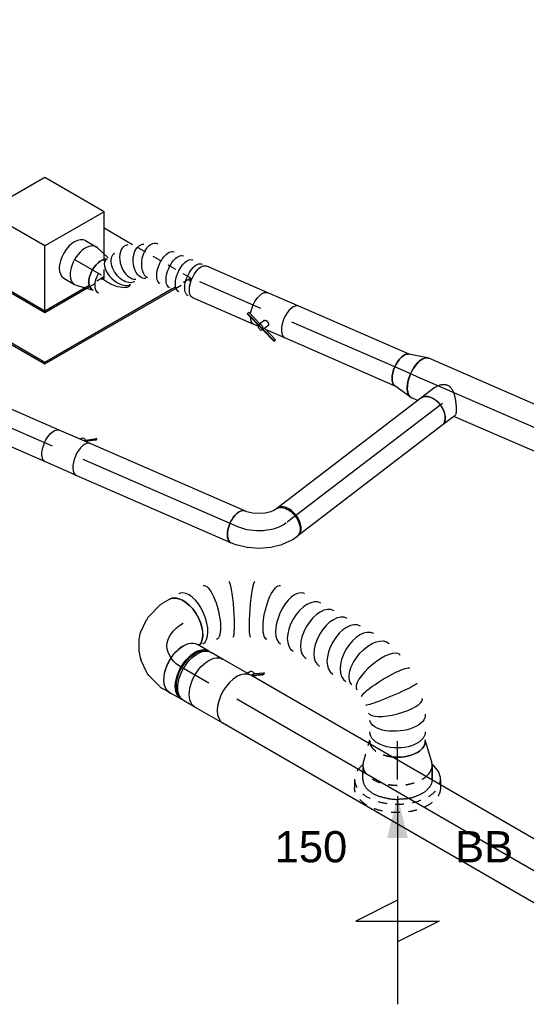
# Model space of a CAD drawing. Extents: x -257677 to 221252, y -185516 to 120782.
# Tile 151 of 171: x -50107 to -48644, y -8357 to -5516. Entities that reach past the tile are written whole.
import ezdxf
from ezdxf.enums import TextEntityAlignment as Align
from ezdxf.lldxf.tags import DXFTag

# ---------------------------------------------------------------- set-up
doc = ezdxf.new("R2010")
doc.units = 0
doc.header["$LTSCALE"] = 50
doc.linetypes.add('STREEPJES', pattern=[0.1, 0.05, -0.05])
doc.layers.get('0').update_dxf_attribs({"linetype": 'CONTINUOUS'})
for name, color, linetype in [('WL570---_RETOUR', 112, 'CONTINUOUS'), ('WL570---_RETOUR_HL', 8, 'CONTINUOUS'), ('WL570---_RETOUR_RST', 2, 'CONTINUOUS'), ('WL570---_RETOUR_RST_HL', 1, 'CONTINUOUS'), ('WM570---_RETOUR_PR', 1, 'CONTINUOUS'), ('WM570---_RETOUR_RST_PR', 1, 'CONTINUOUS')]:
    doc.layers.add(name, color=color, linetype=linetype)
doc.styles.add('BURO-018', font='ARIAL.TTF', dxfattribs={"height": 63})
tags = doc.linetypes.add('CENTER2', pattern=[28.575, 19.05, -3.175, 3.175, -3.175]).pattern_tags.tags
tags[10:11] = [DXFTag(74, 4), DXFTag(75, 0), DXFTag(340, '0'), DXFTag(46, 1.0), DXFTag(50, 0.0), DXFTag(44, 0.0), DXFTag(45, 0.0)]
tags[8:9] = [DXFTag(74, 4), DXFTag(75, 0), DXFTag(340, '0'), DXFTag(46, 1.0), DXFTag(50, 0.0), DXFTag(44, 0.0), DXFTag(45, 0.0)]
tags[6:7] = [DXFTag(74, 4), DXFTag(75, 0), DXFTag(340, '0'), DXFTag(46, 1.0), DXFTag(50, 0.0), DXFTag(44, 0.0), DXFTag(45, 0.0)]
tags[4:5] = [DXFTag(74, 4), DXFTag(75, 0), DXFTag(340, '0'), DXFTag(46, 1.0), DXFTag(50, 0.0), DXFTag(44, 0.0), DXFTag(45, 0.0)]

# ---------------------------------------------------------------- blocks, each defined once
blk = doc.blocks.new('*U1237')
at = {"color": 0, "ltscale": 10}
for p, q in [((0, 50, 7768.9), (302.2, 50, 7768.9)), ((0, -50, 7768.9), (302.2, -50, 7768.9))]:
    blk.add_line(p, q, dxfattribs=at)
at = {"color": 0, "ltscale": 10, "extrusion": (2.51642e-17, 1.09597e-17, -1)}
blk.add_ellipse((302.2, 0, 7768.9), major_axis=(0, 50), ratio=0.491713, start_param=0, end_param=3.141593, dxfattribs=at)
at = {"layer": 'WL570---_RETOUR_HL', "linetype": 'CENTER2'}
blk.add_line((0, 0, 7768.9), (302.2, 0, 7768.9), dxfattribs=at)
at = {"layer": 'WM570---_RETOUR_PR', "color": 1, "style": 'BURO-018'}
blk.add_attdef('POSNR', text='', height=90, dxfattribs=at).set_placement((0, 0), align=Align.MIDDLE)
blk = doc.blocks.new('*U1239')
at = {"color": 2, "ltscale": 10}
for p, q in [((-48.6, 50, 7741.4), (48.6, 50, 7741.4)), ((-32.4, -53.8, 7741.4), (-59.9, -71.3, 7741.4)), ((-58.9, -65.6, 7741.4), (-34.3, -50, 7741.4)), ((-30.8, -50, 7741.4), (-57.4, -66.9, 7741.4)), ((-48.6, -50, 7741.4), (-17.1, -50, 7741.4)), ((-35.3, -50.6, 7741.4), (-35.6, -50, 7741.4)), ((-30.2, -50, 7741.4), (-32.4, -53.8, 7741.4)), ((-17.1, -50, 7741.4), (-19.5, -54.2, 7741.4)), ((-17.1, -50, 7741.4), (48.6, -50, 7741.4)), ((-58.9, -65.6, 7741.4), (-61.3, -70, 7741.4)), ((-61.3, -70, 7741.4), (-59.9, -71.3, 7741.4)), ((-59.9, -71.3, 7741.4), (-57.4, -66.9, 7741.4)), ((-57.4, -66.9, 7741.4), (-58.9, -65.6, 7741.4))]:
    blk.add_line(p, q, dxfattribs=at)
blk.add_ellipse((-48.6, 0, 7741.4), major_axis=(0, 50), ratio=0.491713, start_param=3.141593, end_param=6.283185, dxfattribs=at)
at = {"color": 2, "ltscale": 10, "extrusion": (-5.08937e-17, -2.21656e-17, -1)}
for centre, major_axis, ratio, end_param in [((48.6, 0, 7741.4), (0, 50), 0.491713, 3.141593), ((-27.6, -49.7, 7741.4), (8.14, -4.52), 0.651832, 1.804891)]:
    blk.add_ellipse(centre, major_axis=major_axis, ratio=ratio, start_param=0, end_param=end_param, dxfattribs=at)
at = {"layer": 'WL570---_RETOUR', "color": 1, "style": 'BURO-018'}
blk.add_attdef('I', text='', height=90, dxfattribs=at).set_placement((0, 0), align=Align.MIDDLE)
at = {"layer": 'WM570---_RETOUR_PR', "color": 1, "style": 'BURO-018'}
blk.add_attdef('POSNR', text='', height=90, dxfattribs=at).set_placement((0, 0), align=Align.MIDDLE)
blk = doc.blocks.new('*U1240')
at = {"color": 0, "ltscale": 10}
for p, q in [((-6.9, 50, 7943), (-3.7, 50, 7943)), ((-3.7, 50, 7943), (40, 50, 7943)), ((-12, -50, 7943), (40, -50, 7943))]:
    blk.add_line(p, q, dxfattribs=at)
blk.add_ellipse((40, 0, 7943), major_axis=(0, -50), ratio=0.651832, start_param=3.141593, end_param=6.283185, dxfattribs=at)
blk.add_spline([(-12, -49.7, 7943), (-17.2, -49, 7943), (-22.3, -47.7, 7943), (-27.2, -45.9, 7943), (-31.8, -43.7, 7943), (-36, -41, 7943), (-39.6, -37.9, 7943), (-42.5, -34.4, 7943), (-44.7, -30.6, 7943), (-46.1, -26.4, 7943), (-46.7, -22, 7943), (-46.7, -17.4, 7943), (-46, -12.5, 7943), (-44.9, -7.6, 7943), (-43.3, -2.5, 7943), (-41.4, 2.5, 7943), (-39.2, 7.6, 7943), (-36.9, 12.5, 7943), (-34.3, 17.4, 7943), (-31.7, 22, 7943), (-29.1, 26.4, 7943), (-26.4, 30.6, 7943), (-23.8, 34.4, 7943), (-21.2, 37.9, 7943), (-18.8, 41, 7943), (-16.4, 43.7, 7943), (-14.2, 45.9, 7943), (-12.1, 47.7, 7943), (-10.2, 49, 7943), (-8.5, 49.7, 7943), (-6.9, 50, 7943)], degree=3, dxfattribs=at)
at = {"layer": 'WL570---_RETOUR_HL', "linetype": 'CENTER2'}
blk.add_line((0, 0, 7943), (40, 0, 7943), dxfattribs=at)
at = {"layer": 'WM570---_RETOUR_PR', "color": 1, "style": 'BURO-018'}
blk.add_attdef('POSNR', text='', height=90, dxfattribs=at).set_placement((0, 0), align=Align.MIDDLE)
blk = doc.blocks.new('*U1241')
at = {"color": 0, "ltscale": 10}
for p, q in [((0, 50, 7908.6), (524, 50, 7908.6)), ((525.7, 49.9, 7908.6), (524, 50, 7908.6)), ((0, -50, 7908.6), (524, -50, 7908.6)), ((524, -50, 7908.6), (525.7, -49.9, 7908.6))]:
    blk.add_line(p, q, dxfattribs=at)
at = {"color": 0, "ltscale": 10, "extrusion": (-1.91435e-16, 7.66119e-17, -1)}
blk.add_ellipse((0, 0, 7908.6), major_axis=(0, -50), ratio=0.651832, start_param=0, end_param=3.141593, dxfattribs=at)
at = {"color": 0, "ltscale": 10}
blk.add_ellipse((524, 0, 7908.6), major_axis=(0, -50), ratio=0.651832, start_param=3.141593, end_param=6.283185, dxfattribs=at)
at = {"layer": 'WL570---_RETOUR_HL', "linetype": 'CENTER2'}
blk.add_line((0, 0, 7908.6), (524, 0, 7908.6), dxfattribs=at)
at = {"layer": 'WM570---_RETOUR_PR', "color": 1, "style": 'BURO-018'}
blk.add_attdef('POSNR', text='', height=90, dxfattribs=at).set_placement((0, 0), align=Align.MIDDLE)
blk = doc.blocks.new('*U1242')
at = {"color": 2, "ltscale": 10}
for p, q in [((-46.7, 80, 6942), (46.7, 80, 6942)), ((-74.4, -96.7, 6942), (-50.6, -80, 6942)), ((-48.4, -81.5, 6942), (-72.4, -98.4, 6942)), ((-48.4, -81.5, 6942), (-52.7, -89, 6942)), ((-50.2, -80, 6942), (-48.4, -81.5, 6942)), ((-47.9, -81.1, 6942), (-48.4, -81.5, 6942)), ((-46.7, -80, 6942), (-35.2, -80, 6942)), ((-35.2, -80, 6942), (-40.7, -89.6, 6942)), ((-35.2, -80, 6942), (46.7, -80, 6942)), ((-74.4, -96.7, 6942), (-78.8, -104.3, 6942)), ((-78.8, -104.3, 6942), (-76.8, -105.9, 6942)), ((-52.7, -89, 6942), (-76.8, -105.9, 6942)), ((-76.8, -105.9, 6942), (-72.4, -98.4, 6942)), ((-72.4, -98.4, 6942), (-74.4, -96.7, 6942))]:
    blk.add_line(p, q, dxfattribs=at)
blk.add_ellipse((-46.7, 0, 6942), major_axis=(0, 80), ratio=0.57735, start_param=3.141593, end_param=6.283185, dxfattribs=at)
at = {"color": 2, "ltscale": 10, "extrusion": (4.16334e-17, -7.21111e-17, -1)}
for centre, major_axis, start_param, end_param in [((46.7, 0, 6942), (0, 80), 0, 3.141593), ((-49, -84.9, 6942), (8.26, -4.77), 2.413666, 3.141593), ((-49, -84.9, 6942), (8.26, -4.77), 0, 1.692399)]:
    blk.add_ellipse(centre, major_axis=major_axis, ratio=0.57735, start_param=start_param, end_param=end_param, dxfattribs=at)
at = {"layer": 'WL570---_RETOUR', "color": 1, "style": 'BURO-018'}
blk.add_attdef('I', text='', height=90, dxfattribs=at).set_placement((0, 0), align=Align.MIDDLE)
at = {"layer": 'WM570---_RETOUR_PR', "color": 1, "style": 'BURO-018'}
blk.add_attdef('POSNR', text='', height=90, dxfattribs=at).set_placement((0, 0), align=Align.MIDDLE)
blk = doc.blocks.new('*U1260')
at = {"color": 0, "ltscale": 10}
for p, q in [((174, 38.6, 7219), (173.9, 38.6, 7219)), ((239.2, 0.9, 7219), (239.1, 1, 7219)), ((496.2, -392.2, 7219), (495.9, -390.6, 7219)), ((488.5, -534.3, 7219), (488.8, -533.3, 7219))]:
    blk.add_line(p, q, dxfattribs=at)
for centre, major_axis, ratio, start_param, end_param in [((0, 0, 7219), (0, 80), 0.57735, 3.316105, 6.283185), ((25.7, 0, 7219), (8.1, 79.9), 0.497511, 3.191932, 6.232846), ((25.7, 0, 7219), (8.1, 79.9), 0.497511, 6.232846, 6.333525), ((139.3, -33.8, 7219), (-34.7, -72.4), 0.106869, 0.008213, 3.133375), ((193.8, -65.2, 7219), (45.3, 66.2), 0.106869, 0.008217, 3.133375), ((279.9, -146.7, 7219), (65.1, 47), 0.497511, 0.050339, 3.091253), ((279.9, -146.7, 7219), (65.1, 47), 0.497511, 6.232846, 6.333525), ((303.7, -188.1, 7219), (-69.3, -40), 0.57735, 3.141593, 6.283185), ((325.8, -226.2, 7219), (-69.3, -40), 0.57735, 3.141593, 6.283185), ((347.8, -264.4, 7219), (-69.3, -40), 0.57735, 3.141593, 6.283185), ((369.8, -302.6, 7219), (-69.3, -40), 0.57735, 3.141593, 6.283185), ((391.9, -340.7, 7219), (-69.3, -40), 0.57735, 3.141593, 6.283185), ((417, -404.7, 7219), (79.1, 13.3), 0.359259, 0.028432, 3.11316), ((411.3, -512.7, 7219), (77.4, -21.1), 0.294545, 3.163819, 6.260959)]:
    blk.add_ellipse(centre, major_axis=major_axis, ratio=ratio, start_param=start_param, end_param=end_param, dxfattribs=at)
at = {"color": 0, "ltscale": 10, "extrusion": (-3.41963e-17, 8.3842e-17, -1)}
for centre, major_axis, ratio, start_param, end_param in [((82, -11.5, 7219), (22.6, 77), 0.313149, 6.256783, 9.398376), ((241.7, -103.8, 7219), (-55.4, -58.1), 0.313149, 0.026402, 3.167995), ((409, -372.8, 7219), (75.6, 27.1), 0.547056, 3.195479, 6.337071), ((420.1, -440.2, 7219), (80.2, 1.4), 0.146339, 3.151895, 6.293488), ((418.2, -477.1, 7219), (-79.6, 9.8), 0.076776, 3.136272, 6.277865), ((399.9, -544.6, 7219), (72.9, -33.7), 0.491749, 6.238444, 9.380037), ((365.6, -604, 7219), (69.3, -40), 0.57735, 2.943163, 3.141593), ((379, -580.8, 7219), (69.3, -40), 0.57735, 0, 3.141593), ((365.6, -604, 7219), (69.3, -40), 0.57735, 0, 1.769226)]:
    blk.add_ellipse(centre, major_axis=major_axis, ratio=ratio, start_param=start_param, end_param=end_param, dxfattribs=at)
at = {"color": 8, "linetype": 'STREEPJES', "ltscale": 10, "extrusion": (-3.41963e-17, 8.3842e-17, -1)}
blk.add_ellipse((365.6, -604, 7219), major_axis=(69.3, -40), ratio=0.57735, start_param=1.769226, end_param=2.943163, dxfattribs=at)
at = {"layer": 'WM570---_RETOUR_PR', "color": 1, "style": 'BURO-018'}
blk.add_attdef('POSNR', text='', height=90, dxfattribs=at).set_placement((0, 0), align=Align.MIDDLE)
blk = doc.blocks.new('*U1261')
at = {"color": 0, "ltscale": 10}
for p, q in [((-156, 76, 7126.6), (-164.2, 76, 7126.6)), ((-130.6, 80, 7126.6), (-107.4, 80, 7126.6)), ((-98.6, 78.8, 7126.6), (-58.1, 68, 7126.6)), ((-43.6, 61.2, 7126.6), (-12.5, 39.3, 7126.6)), ((2.8, 22.7, 7126.6), (21, -8.9, 7126.6)), ((27.8, -30.5, 7126.6), (31.2, -68.4, 7126.6)), ((-153.6, -76, 7126.6), (-161.8, -76, 7126.6)), ((29.8, -84.3, 7126.6), (19, -124.8, 7126.6)), ((15.6, -133, 7126.6), (4, -153.1, 7126.6))]:
    blk.add_line(p, q, dxfattribs=at)
for centre, major_axis, ratio, start_param, end_param in [((-168.8, 0, 7126.6), (0, 76), 0.57735, 3.52312, 6.149888), ((-130.6, 0, 7126.6), (0, 80), 0.57735, 0, 0.131412), ((-130.6, 0, 7126.6), (0, 80), 0.57735, 3.874096, 6.283185), ((-113.4, 0, 7126.6), (10.5, 79.7), 0.646887, 6.198226, 6.368145), ((-63.5, -22.6, 7126.6), (59.5, 54.4), 0.803023, 6.107746, 6.458625), ((-49, -69.5, 7126.6), (-80.2, 6.9), 0.750739, 3.009293, 3.273893)]:
    blk.add_ellipse(centre, major_axis=major_axis, ratio=ratio, start_param=start_param, end_param=end_param, dxfattribs=at)
at = {"color": 0, "ltscale": 10, "extrusion": (1.38778e-17, 8.01234e-18, -1)}
for centre, major_axis, ratio, start_param, end_param in [((-84.7, -7.7, 7126.6), (-34.1, -73), 0.750739, 3.009293, 3.273893), ((-51.3, -43.7, 7126.6), (76.9, 24.3), 0.803023, 6.107746, 6.458625), ((-65.3, -113.1, 7126.6), (69.3, -40), 0.57735, 0, 2.96708), ((-56.7, -98.2, 7126.6), (74.3, -30.8), 0.646887, 6.198226, 6.368145)]:
    blk.add_ellipse(centre, major_axis=major_axis, ratio=ratio, start_param=start_param, end_param=end_param, dxfattribs=at)
at = {"layer": 'WL570---_RETOUR_HL', "linetype": 'CENTER2', "extrusion": (1.38778e-17, 8.01234e-18, -1)}
blk.add_ellipse((-196, -113.1, 7126.6), major_axis=(-138.6, -80), ratio=0.57735, start_param=2.356194, end_param=3.926991, dxfattribs=at)
at = {"layer": 'WM570---_RETOUR_PR', "color": 1, "style": 'BURO-018'}
blk.add_attdef('POSNR', text='', height=90, dxfattribs=at).set_placement((0, 0), align=Align.MIDDLE)
blk = doc.blocks.new('*U1262')
at = {"color": 8, "linetype": 'STREEPJES', "ltscale": 10}
for p, q in [((-40.4, 100, 7143.2), (0, 100, 7143.2)), ((9.6, 98.6, 7143.2), (63.1, 83, 7143.2))]:
    blk.add_line(p, q, dxfattribs=at)
at = {"color": 0, "ltscale": 10}
for p, q in [((63.1, 83, 7143.2), (73.4, 80, 7143.2)), ((9.6, -98.6, 7143.2), (73.4, -80, 7143.2)), ((-42.5, -99.9, 7143.2), (-40.4, -100, 7143.2)), ((-40.4, -100, 7143.2), (0, -100, 7143.2))]:
    blk.add_line(p, q, dxfattribs=at)
at = {"color": 8, "linetype": 'STREEPJES', "ltscale": 10}
for centre, major_axis, start_param, end_param in [((-40.4, 0, 7143.2), (0, -100), 3.141593, 6.24678), ((0, 0, 7143.2), (0, -100), 3.138057, 5.684776), ((0, 0, 7143.2), (0, -100), 3.138057, 5.684776), ((0, 0, 7143.2), (0, -100), 3.138057, 5.684776), ((69.6, 0, 7143.2), (0, -80), 3.340022, 4.513959), ((69.6, 0, 7143.2), (0, -80), 3.340022, 4.513959)]:
    blk.add_ellipse(centre, major_axis=major_axis, ratio=0.57735, start_param=start_param, end_param=end_param, dxfattribs=at)
at = {"color": 0, "ltscale": 10}
for centre, major_axis, start_param, end_param in [((69.6, 0, 7143.2), (0, -80), 3.141593, 3.340022), ((69.6, 0, 7143.2), (0, -80), 3.141593, 3.340022), ((69.6, 0, 7143.2), (0, -80), 4.513959, 6.283185), ((69.6, 0, 7143.2), (0, -80), 4.513959, 6.283185), ((0, 0, 7143.2), (0, -100), 5.684776, 6.286721), ((0, 0, 7143.2), (0, -100), 5.684776, 6.286721), ((0, 0, 7143.2), (0, -100), 5.684776, 6.286721)]:
    blk.add_ellipse(centre, major_axis=major_axis, ratio=0.57735, start_param=start_param, end_param=end_param, dxfattribs=at)
at = {"layer": 'WL570---_RETOUR_RST_HL', "linetype": 'CENTER2'}
for p, q in [((-40.4, 0, 7143.2), (0, 0, 7143.2)), ((0, 0, 7143.2), (69.6, 0, 7143.2))]:
    blk.add_line(p, q, dxfattribs=at)
blk.add_circle((69.6, 0, 7143.2), 0.075, dxfattribs=at)
at = {"layer": 'WM570---_RETOUR_RST_PR', "color": 1, "style": 'BURO-018'}
blk.add_attdef('POSNR', text='', height=90, dxfattribs=at).set_placement((0, 0), align=Align.MIDDLE)
blk = doc.blocks.new('*U1269')
at = {"ltscale": 10}
blk.add_hatch(color=0, dxfattribs=at).paths.add_polyline_path([(49, 0), (169, 30), (169, -30)])
at = {"color": 0, "ltscale": 10}
for p, q in [((0, 124, 7171.8), (16, 124, 7171.8)), ((409, -120, 7171.8), (409, 120, 7171.8)), ((409, 120, 7171.8), (469, 0, 7171.8)), ((-40.8, 100, 7171.8), (0, 100, 7171.8)), ((0, 100, 7171.8), (2.1, 99.9, 7171.8)), ((49, 0, 7171.8), (649, 0, 7171.8)), ((349, 0, 7171.8), (409, -120, 7171.8))]:
    blk.add_line(p, q, dxfattribs=at)
at = {"color": 8, "linetype": 'STREEPJES', "ltscale": 10}
for p, q in [((16, 124, 7171.8), (24.5, 124, 7171.8)), ((-40.8, -100, 7171.8), (0, -100, 7171.8)), ((0, -124, 7171.8), (24.5, -124, 7171.8))]:
    blk.add_line(p, q, dxfattribs=at)
at = {"color": 0, "ltscale": 10}
for centre, major_axis, start_param, end_param in [((0, 0, 7171.8), (0, 124), 0, 0.633152), ((0, 0, 7171.8), (0, 124), 6.079091, 6.283185), ((-40.8, 0, 7171.8), (0, 100), 0, 0.215214), ((-40.8, 0, 7171.8), (0, 100), 5.67969, 6.283185)]:
    blk.add_ellipse(centre, major_axis=major_axis, ratio=0.57735, start_param=start_param, end_param=end_param, dxfattribs=at)
at = {"color": 8, "linetype": 'STREEPJES', "ltscale": 10}
for centre, major_axis, start_param, end_param in [((0, 0, 7171.8), (0, 124), 3.141593, 6.079091), ((-40.8, 0, 7171.8), (0, 100), 3.141593, 5.67969), ((-40.8, 0, 7171.8), (0, 100), 2.926378, 3.141593), ((0, 0, 7171.8), (0, 124), 2.508441, 3.141593)]:
    blk.add_ellipse(centre, major_axis=major_axis, ratio=0.57735, start_param=start_param, end_param=end_param, dxfattribs=at)
at = {"color": 8, "linetype": 'STREEPJES', "ltscale": 10, "extrusion": (0, 0, -1)}
for centre, major_axis, start_param in [((24.5, 0, 7171.8), (0, 124), 0), ((0, 0, 7171.8), (0, 100), 0.036406)]:
    blk.add_ellipse(centre, major_axis=major_axis, ratio=0.57735, start_param=start_param, end_param=3.141593, dxfattribs=at)
at = {"layer": 'WL570---_RETOUR_RST', "color": 1, "style": 'BURO-018'}
for tag in ['MC', 'Q']:
    blk.add_attdef(tag, text='', height=90, dxfattribs=at).set_placement((0, 0), align=Align.MIDDLE)
at = {"layer": 'WM570---_RETOUR_RST_PR', "color": 1, "style": 'BURO-018'}
blk.add_attdef('POSNR', text='', height=90, dxfattribs=at).set_placement((0, 0), align=Align.MIDDLE)
blk = doc.blocks.new('*U1288')
at = {"color": 0, "ltscale": 10}
for p, q in [((-42.2, 80, 7004.9), (-4.1, 80, 7004.9)), ((4.1, 80, 7004.9), (42.2, 80, 7004.9)), ((-42.2, -80, 7004.9), (-4.1, -80, 7004.9)), ((4.1, -80, 7004.9), (42.2, -80, 7004.9))]:
    blk.add_line(p, q, dxfattribs=at)
at = {"color": 0, "ltscale": 10, "extrusion": (-1.38778e-17, -8.01234e-18, -1)}
for centre, major_axis, start_param, end_param in [((-42.2, 0, 7004.9), (0, 80), 0, 3.141593), ((-4.1, 0, 7004.9), (0, 80), 0, 3.141593), ((4.1, 0, 7004.9), (0, 80), 0, 3.230096), ((4.1, 0, 7004.9), (0, 80), 6.194681, 6.280044), ((4.1, 0, 7004.9), (0, 76), 0.198548, 2.943045), ((42.2, 0, 7004.9), (0, 80), 0, 3.141593)]:
    blk.add_ellipse(centre, major_axis=major_axis, ratio=0.57735, start_param=start_param, end_param=end_param, dxfattribs=at)
at = {"layer": 'WL570---_RETOUR_HL', "linetype": 'CENTER2'}
blk.add_line((-42.2, 0, 7004.9), (42.2, 0, 7004.9), dxfattribs=at)
at = {"layer": 'WM570---_RETOUR_PR', "color": 1, "style": 'BURO-018'}
blk.add_attdef('POSNR', text='', height=90, dxfattribs=at).set_placement((0, 0), align=Align.MIDDLE)
blk = doc.blocks.new('*U1299')
at = {"color": 0, "ltscale": 10, "extrusion": (1.11605e-16, 1.09154e-16, -1)}
for centre, major_axis, ratio, start_param, end_param in [((249.2, 97, 8438.2), (5.6, 49.7), 0.57735, 0, 1.56522), ((269.5, 94.7, 8438.2), (5.6, 49.7), 0.57735, 0, 2.804448), ((216.4, 48.2, 8438.2), (-42.9, 25.6), 0.617718, 0, 3.141593), ((230.6, 87.4, 8438.2), (-50.5, 0.8), 0.420006, 0.064627, 2.281758), ((169.8, 9, 8438.2), (-22.6, 44.6), 0.664274, 0, 3.141593), ((0, 0, 8438.2), (0, 50), 0.491713, 0, 3.141593), ((14.7, 0, 8438.2), (0, 50), 0.491713, 0, 3.141593), ((44.1, 0, 8438.2), (0, 50), 0.491713, 0, 3.141593), ((73.5, 0, 8438.2), (0, 50), 0.491713, 0, 3.141593), ((102.9, 0, 8438.2), (0, 50), 0.491713, 0, 3.141593)]:
    blk.add_ellipse(centre, major_axis=major_axis, ratio=ratio, start_param=start_param, end_param=end_param, dxfattribs=at)
at = {"color": 0, "ltscale": 10}
for centre, major_axis, ratio, start_param, end_param in [((226.9, 65.8, 8438.2), (47.5, -17.5), 0.562634, 0.104802, 3.036791), ((203, 25.8, 8438.2), (34.9, -37.4), 0.641587, 0.183606, 2.957986), ((148.7, -1.7, 8438.2), (-10.5, 50), 0.630088, 3.309246, 6.115532), ((226.9, 65.8, 8438.2), (47.5, -17.5), 0.562634, 6.178383, 6.387987), ((203, 25.8, 8438.2), (34.9, -37.4), 0.641587, 6.099579, 6.466791), ((148.7, -1.7, 8438.2), (-10.5, 50), 0.630088, 2.97394, 3.309246)]:
    blk.add_ellipse(centre, major_axis=major_axis, ratio=ratio, start_param=start_param, end_param=end_param, dxfattribs=at)
at = {"layer": 'WM570---_RETOUR_PR', "color": 1, "style": 'BURO-018'}
blk.add_attdef('POSNR', text='', height=90, dxfattribs=at).set_placement((0, 0), align=Align.MIDDLE)
blk = doc.blocks.new('*U1300')
at = {"color": 0, "ltscale": 10}
for p, q in [((0, 50, 8329.7), (192.2, 50, 8329.7)), ((0, -50, 8329.7), (192.2, -50, 8329.7))]:
    blk.add_line(p, q, dxfattribs=at)
at = {"color": 0, "ltscale": 10, "extrusion": (1.11605e-16, 1.09154e-16, -1)}
blk.add_ellipse((192.2, 0, 8329.7), major_axis=(0, 50), ratio=0.491713, start_param=0, end_param=3.141593, dxfattribs=at)
at = {"layer": 'WL570---_RETOUR_HL', "linetype": 'CENTER2'}
blk.add_line((0, 0, 8329.7), (192.2, 0, 8329.7), dxfattribs=at)
at = {"layer": 'WM570---_RETOUR_PR', "color": 1, "style": 'BURO-018'}
blk.add_attdef('POSNR', text='', height=90, dxfattribs=at).set_placement((0, 0), align=Align.MIDDLE)
blk = doc.blocks.new('*U1301')
at = {"color": 0, "ltscale": 10}
for p, q in [((-36.2, 62.5, 8701.2), (0, 62.5, 8701.2)), ((5, 61.9, 8701.2), (45.1, 52.2, 8701.2)), ((5, -61.9, 8701.2), (54.4, -50, 8701.2)), ((-36.2, -62.5, 8701.2), (0, -62.5, 8701.2))]:
    blk.add_line(p, q, dxfattribs=at)
for centre, major_axis, start_param, end_param in [((-36.2, 0, 8701.2), (0, -62.5), 3.141593, 6.283185), ((0, 0, 8701.2), (0, -62.5), 3.003477, 6.421301), ((0, 0, 8701.2), (0, -62.5), 3.003477, 6.421301), ((0, 0, 8701.2), (0, -62.5), 3.003477, 6.421301), ((52.4, 0, 8701.2), (0, -50), 3.478743, 6.283185), ((52.4, 0, 8701.2), (0, -50), 3.478743, 6.283185)]:
    blk.add_ellipse(centre, major_axis=major_axis, ratio=0.57735, start_param=start_param, end_param=end_param, dxfattribs=at)
at = {"layer": 'WL570---_RETOUR_RST_HL', "linetype": 'CENTER2'}
for p, q in [((-36.2, 0, 8701.2), (0, 0, 8701.2)), ((0, 0, 8701.2), (52.4, 0, 8701.2))]:
    blk.add_line(p, q, dxfattribs=at)
blk.add_circle((52.4, 0, 8701.2), 0.075, dxfattribs=at)
at = {"layer": 'WM570---_RETOUR_RST_PR', "color": 1, "style": 'BURO-018'}
blk.add_attdef('POSNR', text='', height=90, dxfattribs=at).set_placement((0, 0), align=Align.MIDDLE)
blk = doc.blocks.new('*U1302')
at = {"color": 2, "ltscale": 10}
for p, q in [((-26.2, 65.6, 8302.2), (-23.8, 70, 8302.2)), ((-25.9, 66.9, 8302.2), (-26.2, 65.6, 8302.2)), ((-26.2, 65.6, 8302.2), (16.5, 48.1, 8302.2)), ((-23.5, 71.3, 8302.2), (-25.9, 66.9, 8302.2)), ((-23.8, 70, 8302.2), (-23.5, 71.3, 8302.2)), ((19, 52.5, 8302.2), (-23.8, 70, 8302.2)), ((19.3, 53.8, 8302.2), (-23.5, 71.3, 8302.2)), ((-48.6, 50, 8302.2), (11.9, 50, 8302.2)), ((10.1, 37.4, 8302.2), (16.2, 48.3, 8302.2)), ((16.5, 48.1, 8302.2), (19, 52.5, 8302.2)), ((19, 52.5, 8302.2), (19.3, 53.8, 8302.2)), ((19.9, 52.2, 8302.2), (19, 52.5, 8302.2)), ((79, 29.5, 8302.2), (19.3, 53.8, 8302.2)), ((78.7, 28.2, 8302.2), (19.9, 52.2, 8302.2)), ((26.1, 27.8, 8302.2), (35.7, 45.2, 8302.2)), ((33.5, 41.2, 8302.2), (76.2, 23.8, 8302.2)), ((35.6, 50, 8302.2), (48.6, 50, 8302.2)), ((78.7, 28.2, 8302.2), (79, 29.5, 8302.2)), ((76.2, 23.8, 8302.2), (78.7, 28.2, 8302.2)), ((-48.6, -50, 8302.2), (48.6, -50, 8302.2))]:
    blk.add_line(p, q, dxfattribs=at)
for centre, major_axis, ratio, start_param, end_param in [((27.6, 49.7, 8302.2), (8.14, -4.52), 0.651832, 0, 3.141593), ((-48.6, 0, 8302.2), (0, 50), 0.491713, 3.141593, 6.283185), ((27.6, 49.7, 8302.2), (8.14, -4.52), 0.651832, 3.141593, 6.283185)]:
    blk.add_ellipse(centre, major_axis=major_axis, ratio=ratio, start_param=start_param, end_param=end_param, dxfattribs=at)
at = {"color": 2, "ltscale": 10, "extrusion": (-7.30594e-17, 2.87281e-17, -1)}
for start_param, end_param in [(0, 0.806032), (1.012027, 3.141593)]:
    blk.add_ellipse((48.6, 0, 8302.2), major_axis=(0, 50), ratio=0.491713, start_param=start_param, end_param=end_param, dxfattribs=at)
at = {"color": 2, "ltscale": 10}
blk.add_spline([(26, 27.8, 8302.2), (25.6, 27.3, 8302.2), (25.1, 26.8, 8302.2), (24.5, 26.4, 8302.2), (23.8, 26.1, 8302.2), (23.1, 25.9, 8302.2), (22.3, 25.7, 8302.2), (21.6, 25.6, 8302.2), (20.7, 25.6, 8302.2), (19.9, 25.7, 8302.2), (19, 25.9, 8302.2), (18.2, 26.1, 8302.2), (17.3, 26.4, 8302.2), (16.5, 26.8, 8302.2), (15.7, 27.3, 8302.2), (14.9, 27.8, 8302.2), (14.1, 28.3, 8302.2), (13.4, 29, 8302.2), (12.7, 29.6, 8302.2), (12.1, 30.3, 8302.2), (11.6, 31, 8302.2), (11.1, 31.7, 8302.2), (10.7, 32.4, 8302.2), (10.3, 33.1, 8302.2), (10, 33.8, 8302.2), (9.8, 34.5, 8302.2), (9.7, 35.2, 8302.2), (9.7, 35.8, 8302.2), (9.8, 36.4, 8302.2), (9.9, 36.9, 8302.2), (10.1, 37.4, 8302.2)], degree=3, dxfattribs=at)
at = {"layer": 'WL570---_RETOUR', "color": 1, "style": 'BURO-018'}
blk.add_attdef('I', text='', height=90, dxfattribs=at).set_placement((0, 0), align=Align.MIDDLE)
at = {"layer": 'WM570---_RETOUR_PR', "color": 1, "style": 'BURO-018'}
blk.add_attdef('POSNR', text='', height=90, dxfattribs=at).set_placement((0, 0), align=Align.MIDDLE)
blk = doc.blocks.new('*U1303')
at = {"color": 0, "ltscale": 10}
for p, q in [((1.4, 50, 8077.8), (348.8, 50, 8077.8)), ((1.4, -50, 8077.8), (348.8, -50, 8077.8))]:
    blk.add_line(p, q, dxfattribs=at)
blk.add_ellipse((0, 0, 8077.8), major_axis=(0, 50), ratio=0.491713, start_param=3.251764, end_param=6.173014, dxfattribs=at)
at = {"layer": 'WL570---_RETOUR_HL', "linetype": 'CENTER2'}
blk.add_line((0, 0, 8077.8), (348.8, 0, 8077.8), dxfattribs=at)
at = {"layer": 'WM570---_RETOUR_PR', "color": 1, "style": 'BURO-018'}
blk.add_attdef('POSNR', text='', height=90, dxfattribs=at).set_placement((0, 0), align=Align.MIDDLE)
blk = doc.blocks.new('*U1304')
at = {"color": 0, "ltscale": 10}
for p, q in [((0, 50, 7439.2), (486.6, 50, 7439.2)), ((0, -50, 7439.2), (486.6, -50, 7439.2))]:
    blk.add_line(p, q, dxfattribs=at)
blk.add_ellipse((0, 0, 7439.2), major_axis=(0, 50), ratio=0.491713, start_param=3.141593, end_param=6.283185, dxfattribs=at)
at = {"layer": 'WL570---_RETOUR_HL', "linetype": 'CENTER2'}
blk.add_line((0, 0, 7439.2), (486.6, 0, 7439.2), dxfattribs=at)
at = {"layer": 'WM570---_RETOUR_PR', "color": 1, "style": 'BURO-018'}
blk.add_attdef('POSNR', text='', height=90, dxfattribs=at).set_placement((0, 0), align=Align.MIDDLE)
blk = doc.blocks.new('*U1474')
at = {"color": 0, "ltscale": 10}
for p, q in [((-75.8, 50, 7390), (-62.1, 50, 7390)), ((-58.2, 49.6, 7390), (-28.6, 42.6, 7390)), ((-27.1, 42.1, 7390), (-28.6, 42.6, 7390)), ((-27.1, 42.1, 7390), (2.7, 29.1, 7390)), ((2.7, 29.1, 7390), (3.1, 28.9, 7390)), ((3.1, 28.9, 7390), (31.4, 10.6, 7390)), ((31.4, 10.6, 7390), (56.8, -11.8, 7390)), ((57, -12.1, 7390), (56.8, -11.8, 7390)), ((57, -12.1, 7390), (77.7, -37.3, 7390)), ((-75.8, -50, 7390), (-71.6, -50, 7390)), ((-71.6, -50, 7390), (-59.6, -52.8, 7390)), ((-59.6, -52.8, 7390), (-44.6, -59.4, 7390)), ((77.7, -37.3, 7390), (78.6, -38.5, 7390)), ((78.6, -38.5, 7390), (86, -51.9, 7390)), ((-44.6, -59.4, 7390), (-29.1, -69.4, 7390)), ((-29.1, -69.4, 7390), (-15.3, -81.6, 7390)), ((-15.3, -81.6, 7390), (-4.8, -94.3, 7390)), ((-4.8, -94.3, 7390), (-1.5, -100.4, 7390))]:
    blk.add_line(p, q, dxfattribs=at)
at = {"color": 0, "ltscale": 10, "extrusion": (1.46813e-18, 6.87801e-17, -1)}
for centre, major_axis, ratio, start_param, end_param in [((-75.8, 0, 7390), (0, -50), 0.651832, 0, 3.141593), ((-65.9, 0, 7390), (5.8, 49.9), 0.581989, 6.216089, 6.350281), ((42.3, -76.1, 7390), (43.7, 24.3), 0.491713, 0, 3.141593)]:
    blk.add_ellipse(centre, major_axis=major_axis, ratio=ratio, start_param=start_param, end_param=end_param, dxfattribs=at)
at = {"layer": 'WL570---_RETOUR_HL', "linetype": 'CENTER2', "extrusion": (1.46813e-18, 6.87801e-17, -1)}
blk.add_ellipse((-33.6, -76.1, 7390), major_axis=(-79.4, 60.8), ratio=0.57735, start_param=0.646283, end_param=2.217079, dxfattribs=at)
at = {"layer": 'WM570---_RETOUR_PR', "color": 1, "style": 'BURO-018'}
blk.add_attdef('POSNR', text='', height=90, dxfattribs=at).set_placement((0, 0), align=Align.MIDDLE)
blk = doc.blocks.new('*U1475')
at = {"color": 0, "ltscale": 10}
for p, q in [((0, 62.5, 7443.2), (934.8, 62.5, 7443.2)), ((1049.2, 62.5, 7443.2), (1068, 62.5, 7443.2)), ((0, -62.5, 7443.2), (1068, -62.5, 7443.2))]:
    blk.add_line(p, q, dxfattribs=at)
at = {"color": 8, "linetype": 'STREEPJES', "ltscale": 10}
blk.add_line((1046.3, 62.5, 7443.2), (1049.2, 62.5, 7443.2), dxfattribs=at)
at = {"color": 0, "ltscale": 10}
blk.add_ellipse((0, 0, 7443.2), major_axis=(0, 62.5), ratio=0.491713, start_param=3.141593, end_param=6.283185, dxfattribs=at)
at = {"color": 0, "ltscale": 10, "extrusion": (2.05988e-17, 1.90614e-16, -1)}
blk.add_ellipse((1068, 0, 7443.2), major_axis=(0, 62.5), ratio=0.491713, start_param=0, end_param=3.141593, dxfattribs=at)
at = {"layer": 'WL570---_RETOUR_HL', "linetype": 'CENTER2'}
blk.add_line((0, 0, 7443.2), (1068, 0, 7443.2), dxfattribs=at)
at = {"layer": 'WM570---_RETOUR_PR', "color": 1, "style": 'BURO-018'}
blk.add_attdef('POSNR', text='', height=90, dxfattribs=at).set_placement((0, 0), align=Align.MIDDLE)
blk = doc.blocks.new('*U1476')
at = {"color": 0, "ltscale": 10}
for p, q in [((3.4, 62.1, 8046.3), (58.6, 49.7, 8046.3)), ((3.4, -62.1, 8046.3), (58.6, -49.7, 8046.3))]:
    blk.add_line(p, q, dxfattribs=at)
blk.add_ellipse((0, 0, 8046.3), major_axis=(0, 62.5), ratio=0.491713, start_param=3.141593, end_param=6.283185, dxfattribs=at)
at = {"color": 0, "ltscale": 10, "extrusion": (-5.83676e-17, 3.51268e-17, -1)}
blk.add_ellipse((55.9, 0, 8046.3), major_axis=(0, 50), ratio=0.491713, start_param=0.110171, end_param=3.031421, dxfattribs=at)
at = {"layer": 'WL570---_RETOUR_HL', "linetype": 'CENTER2'}
blk.add_line((0, 0, 8046.3), (55.9, 0, 8046.3), dxfattribs=at)
for centre in [(0, 0, 8046.3), (55.9, 0, 8046.3)]:
    blk.add_circle(centre, 0.075, dxfattribs=at)
at = {"layer": 'WM570---_RETOUR_PR', "color": 1, "style": 'BURO-018'}
blk.add_attdef('POSNR', text='', height=90, dxfattribs=at).set_placement((0, 0), align=Align.MIDDLE)
blk = doc.blocks.new('*U1601')
at = {"color": 0, "ltscale": 10}
for p, q in [((-100.2, 168.6, 8802.1), (-196.2, 2.5, 8802.1)), ((97.4, 168.6, 8802.1), (-100.2, 168.6, 8802.1)), ((-1.4, -2.5, 8802.1), (-100.2, 168.6, 8802.1)), ((196.2, -2.5, 8802.1), (97.4, 168.6, 8802.1)), ((-412.3, 127.3, 8802.1), (-414.4, 123.7, 8802.1)), ((-414.4, 123.7, 8802.1), (-171.5, -297, 8802.1)), ((-124.1, 127.3, 8802.1), (-412.3, 127.3, 8802.1)), ((-169.4, -293.4, 8802.1), (-412.3, 127.3, 8802.1)), ((-196.2, 2.5, 8802.1), (-97.4, -168.6, 8802.1)), ((-95.3, -165.1, 8802.1), (-194.1, 6, 8802.1)), ((-97.4, -168.6, 8802.1), (-1.4, -2.5, 8802.1)), ((196.2, -2.5, 8802.1), (-1.4, -2.5, 8802.1)), ((134.9, -108.6, 8802.1), (196.2, -2.5, 8802.1)), ((219.6, -125.8, 8802.1), (172.3, -43.8, 8802.1)), ((-97.4, -168.6, 8802.1), (42.3, -168.6, 8802.1)), ((38.9, -165.1, 8802.1), (-95.3, -165.1, 8802.1)), ((-171.5, -297, 8802.1), (-169.4, -293.4, 8802.1)), ((-171.5, -297, 8802.1), (257.6, -297, 8802.1)), ((255, -293.4, 8802.1), (-169.4, -293.4, 8802.1))]:
    blk.add_line(p, q, dxfattribs=at)
at = {"color": 8, "linetype": 'STREEPJES', "ltscale": 10}
for p, q in [((100.2, -168.6, 8802.1), (134.9, -108.6, 8802.1)), ((316.4, -293.4, 8802.1), (219.6, -125.8, 8802.1)), ((102.3, -165.1, 8802.1), (38.9, -165.1, 8802.1)), ((42.3, -168.6, 8802.1), (100.2, -168.6, 8802.1)), ((316.4, -293.4, 8802.1), (255, -293.4, 8802.1)), ((257.6, -297, 8802.1), (314.4, -297, 8802.1)), ((314.4, -297, 8802.1), (316.4, -293.4, 8802.1))]:
    blk.add_line(p, q, dxfattribs=at)
at = {"layer": 'WL570---_RETOUR_RST_HL', "linetype": 'CENTER2'}
blk.add_circle((0, 0, 8802.1), 0.075, dxfattribs=at)
at = {"layer": 'WL570---_RETOUR_RST', "color": 1, "style": 'BURO-018'}
for tag in ['MC', 'Q']:
    blk.add_attdef(tag, text='', height=90, dxfattribs=at).set_placement((0, 0), align=Align.MIDDLE)
at = {"layer": 'WM570---_RETOUR_RST_PR', "color": 1, "style": 'BURO-018'}
blk.add_attdef('POSNR', text='', height=90, dxfattribs=at).set_placement((0, 0), align=Align.MIDDLE)
blk = doc.blocks.new('*U1651')
at = {"color": 0, "ltscale": 10}
for p, q in [((0, 80, 5894), (1435.4, 80, 5894)), ((0, -80, 5894), (1435.4, -80, 5894))]:
    blk.add_line(p, q, dxfattribs=at)
blk.add_ellipse((0, 0, 5894), major_axis=(0, 80), ratio=0.57735, start_param=3.141593, end_param=6.283185, dxfattribs=at)
at = {"layer": 'WL570---_RETOUR_HL', "linetype": 'CENTER2'}
blk.add_line((0, 0, 5894), (1435.4, 0, 5894), dxfattribs=at)
at = {"layer": 'WM570---_RETOUR_PR', "color": 1, "style": 'BURO-018'}
blk.add_attdef('POSNR', text='', height=90, dxfattribs=at).set_placement((0, 0), align=Align.MIDDLE)

msp = doc.modelspace()

# ---------------------------------------------------------------- block references
at = {"layer": 'WL570---_RETOUR'}
for name, p, rotation in [('*U1299', (-49586.58278, -6272.83635, -8438.23785), 156.4655487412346), ('*U1300', (-49410.38143, -6349.57689, -8329.71034), 156.4655487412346), ('*U1302', (-49365.79483, -6368.99558, -8302.24816), 156.4655487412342), ('*U1303', (-49001.42724, -6527.68769, -8077.82362), 156.4655487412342), ('*U1476', (-48950.1746, -6550.00963, -8046.25563), 156.4655487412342), ('*U1475', (-47971.00623, -6976.46441, -7443.1575), 156.4655487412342), ('*U1240', (-48886.35059, -6623.00672, -7943.02217), 217.4288307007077), ('*U1237', (-50012.32743, -6746.13328, -7768.89491), 156.4655487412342), ('*U1241', (-48918.14797, -6647.34302, -7908.60544), 217.4288307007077), ('*U1239', (-49967.74083, -6765.55198, -7741.43273), 156.4655487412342), ('*U1304', (-49477.07454, -6979.25065, -7439.21716), 156.4655487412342), ('*U1474', (-49397.24177, -7014.02002, -7390.04585), 217.4288307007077), ('*U1260', (-49634.54861, -7257.47388, -7218.95518), 29.99999999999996), ('*U1261', (-49747.68569, -7322.79361, -7126.57913), 150), ('*U1288', (-49597.30142, -7408.82153, -7004.91727), 150), ('*U1242', (-49520.26213, -7453.30019, -6942.01496), 150), ('*U1651', (-48236.7287, -8194.34856, -5894.01431), 150)]:
    msp.add_blockref(name, p, dxfattribs=dict(at, rotation=rotation))
at = {"layer": 'WL570---_RETOUR_RST'}
ref = msp.add_blockref('*U1601', (-50033.75067, -6166.07964, -8802.08368), dxfattribs=dict(at, rotation=29.99999999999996))
ref.add_attrib('Q', '55', dxfattribs={"color": 1, "height": 90, "style": 'BURO-018'}).set_placement((-50767.80611, -6081.11862), align=Align.MIDDLE)
ref.add_attrib('MC', 'E1', dxfattribs={"color": 1, "height": 90, "style": 'BURO-018'}).set_placement((-50474.35679, -5572.8495), align=Align.MIDDLE)
for name, p, rotation in [('*U1301', (-49916.86592, -6225.80637, -8701.16285), 329.9999999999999), ('*U1262', (-49015.89871, -7667.29727, -7143.23097), 90)]:
    msp.add_blockref(name, p, dxfattribs=dict(at, rotation=rotation))
ref = msp.add_blockref('*U1269', (-49015.89871, -7707.71385, -7171.80981), dxfattribs=dict(at, rotation=270))
ref.add_attrib('Q', '150', dxfattribs={"color": 1, "height": 90, "style": 'BURO-018'}).set_placement((-49265.89871, -7902.03236), align=Align.MIDDLE)
ref.add_attrib('MC', 'BB', dxfattribs={"color": 1, "height": 90, "style": 'BURO-018'}).set_placement((-48765.89871, -7902.03236), align=Align.MIDDLE)

doc.saveas('drawing.dxf')
